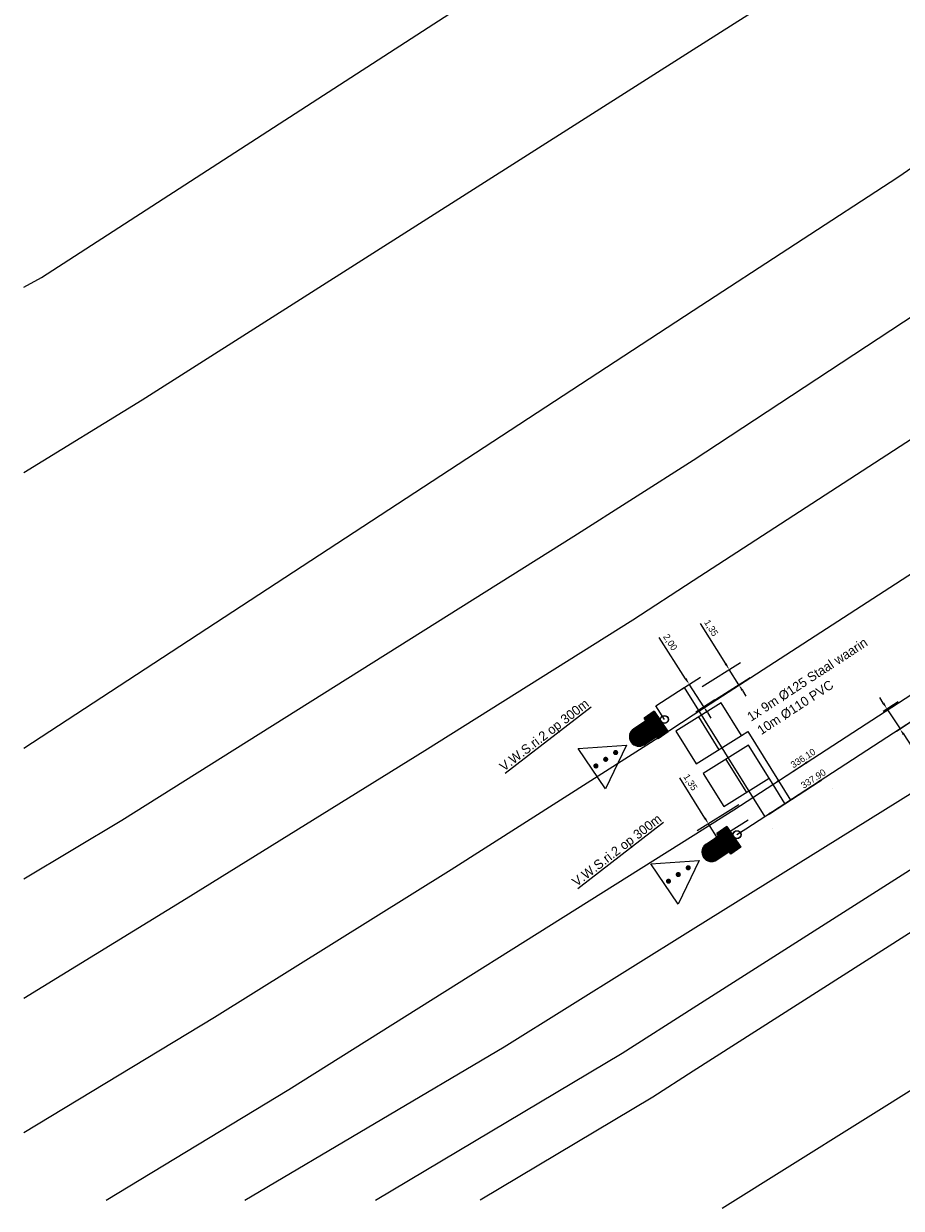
# Model space of a CAD drawing. Header units: metres. Extents: x 145932 to 146586, y 490286 to 490804.
# Tile 1 of 25: x 145950 to 146016, y 490286 to 490375. Entities that reach past the tile are written whole.
import ezdxf
from ezdxf.enums import TextEntityAlignment as Align

# ---------------------------------------------------------------- set-up
doc = ezdxf.new("R2010")
doc.units = ezdxf.units.M
doc.header["$MEASUREMENT"] = 0
for name, color, linetype, lineweight in [('af-bs-overig', 8, 'Continuous', 18), ('B-WE-IW-VRI_KABEL_DETECTIELUS-G', 13, 'Continuous', 18), ('B-WE-IW-VRI_KABEL_SIGNAALKABEL-G', 93, 'Continuous', 18), ('B-WE-IW-VRI_KABEL_SIGNAALKABEL-M', 93, 'Continuous', 18), ('B-WE-IW-VRI_KABELDOORVOER_MANTELBUIS-T18', 254, 'Continuous', 18), ('B-WE-IW-VRI_LANTAARN-G', 254, 'Continuous', 18), ('B-WE-IW-VRI_LANTAARN-T18', 254, 'Continuous', 18), ('B-WE-IW-VRI_OVERIG-G', 254, 'Continuous', 18), ('og-bs-gbkn-verharding', 40, 'Continuous', 9)]:
    doc.layers.add(name, color=color, linetype=linetype, lineweight=lineweight)
doc.layers.add('B-WE-IW-VRI_OVERIG-S', color=1, linetype='Continuous')
doc.styles.add('I020-1', font='ISO', dxfattribs={"height": 2})
doc.styles.add('ISO-NLCS', font='ISO-NLCS.SHX', dxfattribs={"height": 1.8})
doc.styles.add('nlcs_iso', font='iso-nlcs.shx')
doc.dimstyles.new('NLCS-LGL-500-B', dxfattribs={"dimtxt": 0.7, "dimasz": 1, "dimexe": 1, "dimexo": 1, "dimgap": 0.35, "dimtad": 1, "dimzin": 0, "dimtxsty": 'nlcs_iso', "dimcen": 1, "dimdle": 2, "dimclrd": 256, "dimclre": 8, "dimclrt": 256, "dimaunit": 2, "dimadec": 6, "dimazin": 0, "dimtfac": 1, "dimtmove": 0, "dimatfit": 0, "dimfxl": 1, "dimtolj": 1, "dimtzin": 0, "dimlwd": 18, "dimlwe": 18, "dimarcsym": 0})

# ---------------------------------------------------------------- blocks, each defined once
blk = doc.blocks.new('*D30')
at = {"layer": 'B-WE-IW-VRI_KABEL_SIGNAALKABEL-M', "lineweight": 18}
for p, q in [((146014.226, 490323.669), (146013.954, 490324.089)), ((146014.499, 490323.25), (146015.479, 490321.74)), ((146015.751, 490321.321), (146017.68, 490318.351))]:
    blk.add_line(p, q, dxfattribs=at)
at = {"layer": 'B-WE-IW-VRI_KABEL_SIGNAALKABEL-M', "color": 8, "lineweight": 18}
for p, q in [((146014.226, 490323.073), (146015.337, 490323.795)), ((146015.206, 490321.563), (146016.318, 490322.285))]:
    blk.add_line(p, q, dxfattribs=at)
at = {"layer": 'B-WE-IW-VRI_KABEL_SIGNAALKABEL-M'}
for points in [[(146014.296, 490323.715), (146014.156, 490323.624), (146014.499, 490323.25)], [(146015.821, 490321.366), (146015.681, 490321.276), (146015.479, 490321.74)]]:
    blk.add_solid(points, dxfattribs=at)
at = {"layer": 'DEFPOINTS', "color": 0}
for p in [(146013.387, 490322.528), (146014.367, 490321.018), (146015.479, 490321.74)]:
    blk.add_point(p, dxfattribs=at)
at = {"layer": 'B-WE-IW-VRI_KABEL_SIGNAALKABEL-M', "insert": (146017.704, 490319.191), "char_height": 0.5, "attachment_point": 5, "rotation": 302.99926, "style": 'nlcs_iso'}
blk.add_mtext('\\A1;1,80', dxfattribs=at)
blk = doc.blocks.new('*D55')
at = {"layer": 'B-WE-IW-VRI_KABEL_SIGNAALKABEL-M', "lineweight": 18}
for p, q in [((146002.429, 490326.612), (146000.541, 490329.619)), ((146003.412, 490325.045), (146002.694, 490326.189)), ((146003.678, 490324.622), (146003.944, 490324.198))]:
    blk.add_line(p, q, dxfattribs=at)
at = {"layer": 'B-WE-IW-VRI_KABEL_SIGNAALKABEL-M', "color": 8, "lineweight": 18}
for p, q in [((146000.675, 490324.921), (146003.541, 490326.72)), ((146001.393, 490323.777), (146004.259, 490325.577))]:
    blk.add_line(p, q, dxfattribs=at)
at = {"layer": 'B-WE-IW-VRI_KABEL_SIGNAALKABEL-M'}
for points in [[(146002.499, 490326.656), (146002.358, 490326.568), (146002.694, 490326.189)], [(146003.749, 490324.666), (146003.608, 490324.577), (146003.412, 490325.045)]]:
    blk.add_solid(points, dxfattribs=at)
at = {"layer": 'DEFPOINTS', "color": 0}
for p in [(146003.412, 490325.045), (145999.828, 490324.389), (146000.546, 490323.246)]:
    blk.add_point(p, dxfattribs=at)
at = {"layer": 'B-WE-IW-VRI_KABEL_SIGNAALKABEL-M', "insert": (146001.311, 490329.275), "char_height": 0.5, "attachment_point": 5, "rotation": 302.1209, "style": 'nlcs_iso'}
blk.add_mtext('\\A1;1,35', dxfattribs=at)
blk = doc.blocks.new('*D56')
at = {"layer": 'B-WE-IW-VRI_KABEL_SIGNAALKABEL-M', "lineweight": 18}
for p, q in [((145999.435, 490325.5), (145997.451, 490328.58)), ((146000.788, 490323.398), (145999.705, 490325.079)), ((146001.059, 490322.978), (146001.33, 490322.557))]:
    blk.add_line(p, q, dxfattribs=at)
at = {"layer": 'B-WE-IW-VRI_KABEL_SIGNAALKABEL-M', "color": 8, "lineweight": 18}
for p, q in [((145999.103, 490324.692), (146000.546, 490325.621)), ((146000.186, 490323.01), (146001.629, 490323.939))]:
    blk.add_line(p, q, dxfattribs=at)
at = {"layer": 'B-WE-IW-VRI_KABEL_SIGNAALKABEL-M'}
for points in [[(145999.505, 490325.545), (145999.365, 490325.454), (145999.705, 490325.079)], [(146001.129, 490323.023), (146000.989, 490322.932), (146000.788, 490323.398)]]:
    blk.add_solid(points, dxfattribs=at)
at = {"layer": 'DEFPOINTS', "color": 0}
for p in [(145999.705, 490325.079), (145998.263, 490324.15), (145999.346, 490322.469)]:
    blk.add_point(p, dxfattribs=at)
at = {"layer": 'B-WE-IW-VRI_KABEL_SIGNAALKABEL-M', "insert": (145998.25, 490328.206), "char_height": 0.5, "attachment_point": 5, "rotation": 302.7872, "style": 'nlcs_iso'}
blk.add_mtext('\\A1;2,00', dxfattribs=at)
blk = doc.blocks.new('*D57')
at = {"layer": 'B-WE-IW-VRI_KABEL_SIGNAALKABEL-M', "lineweight": 18}
for p, q in [((146000.877, 490315.068), (145998.99, 490318.075)), ((146001.861, 490313.501), (146001.143, 490314.644)), ((146002.127, 490313.077), (146002.393, 490312.654))]:
    blk.add_line(p, q, dxfattribs=at)
at = {"layer": 'B-WE-IW-VRI_KABEL_SIGNAALKABEL-M', "color": 8, "lineweight": 18}
for p, q in [((146003.403, 490316.062), (146000.296, 490314.112)), ((146004.12, 490314.919), (146001.014, 490312.969))]:
    blk.add_line(p, q, dxfattribs=at)
at = {"layer": 'B-WE-IW-VRI_KABEL_SIGNAALKABEL-M'}
for points in [[(146000.948, 490315.112), (146000.807, 490315.023), (146001.143, 490314.644)], [(146002.198, 490313.121), (146002.056, 490313.033), (146001.861, 490313.501)]]:
    blk.add_solid(points, dxfattribs=at)
at = {"layer": 'DEFPOINTS', "color": 0}
for p in [(146004.249, 490316.594), (146004.967, 490315.451), (146001.861, 490313.501)]:
    blk.add_point(p, dxfattribs=at)
at = {"layer": 'B-WE-IW-VRI_KABEL_SIGNAALKABEL-M', "insert": (145999.76, 490317.731), "char_height": 0.5, "attachment_point": 5, "rotation": 302.1209, "style": 'nlcs_iso'}
blk.add_mtext('\\A1;1,35', dxfattribs=at)
blk = doc.blocks.new('V_MAST')
blk.add_circle((0, 0), 0.3)
blk = doc.blocks.new('*D89')
at = {"layer": 'B-WE-IW-VRI_KABEL_SIGNAALKABEL-M', "lineweight": 18}
blk.add_line((146006.392, 490317.864), (146008.397, 490319.169), dxfattribs=at)
at = {"layer": 'B-WE-IW-VRI_KABEL_SIGNAALKABEL-M', "color": 8, "lineweight": 18}
for p, q in [((146009.361, 490318.604), (146009.362, 490318.604)), ((146006.518, 490316.753), (146006.518, 490316.753))]:
    blk.add_line(p, q, dxfattribs=at)
at = {"layer": 'B-WE-IW-VRI_KABEL_SIGNAALKABEL-M'}
for points in [[(146008.351, 490319.239), (146008.442, 490319.099), (146008.816, 490319.442)], [(146006.346, 490317.933), (146006.437, 490317.794), (146005.973, 490317.591)]]:
    blk.add_solid(points, dxfattribs=at)
at = {"layer": 'DEFPOINTS', "color": 0}
for p in [(146008.816, 490319.442), (146008.816, 490319.442), (146005.973, 490317.591)]:
    blk.add_point(p, dxfattribs=at)
at = {"layer": 'B-WE-IW-VRI_KABEL_SIGNAALKABEL-M', "insert": (146008.22, 490319.546), "char_height": 0.5, "attachment_point": 5, "rotation": 33.06456, "style": 'nlcs_iso'}
blk.add_mtext('\\A1;336.10', dxfattribs=at)
blk = doc.blocks.new('*D90')
at = {"layer": 'B-WE-IW-VRI_KABEL_SIGNAALKABEL-M', "lineweight": 18}
blk.add_line((146005.779, 490315.441), (146009.438, 490317.817), dxfattribs=at)
at = {"layer": 'B-WE-IW-VRI_KABEL_SIGNAALKABEL-M', "color": 8, "lineweight": 18}
for p, q in [((146010.402, 490317.251), (146010.402, 490317.251)), ((146005.905, 490314.33), (146005.905, 490314.33))]:
    blk.add_line(p, q, dxfattribs=at)
at = {"layer": 'B-WE-IW-VRI_KABEL_SIGNAALKABEL-M'}
for points in [[(146009.392, 490317.887), (146009.483, 490317.747), (146009.857, 490318.089)], [(146005.734, 490315.511), (146005.825, 490315.372), (146005.36, 490315.169)]]:
    blk.add_solid(points, dxfattribs=at)
at = {"layer": 'DEFPOINTS', "color": 0}
for p in [(146009.857, 490318.089), (146009.857, 490318.089), (146005.36, 490315.169)]:
    blk.add_point(p, dxfattribs=at)
at = {"layer": 'B-WE-IW-VRI_KABEL_SIGNAALKABEL-M', "insert": (146008.991, 490318.012), "char_height": 0.5, "attachment_point": 5, "rotation": 32.9987, "style": 'nlcs_iso'}
blk.add_mtext('\\A1;337.90', dxfattribs=at)
blk = doc.blocks.new('*X92')
at = {"color": 0}
for p, q in [((770.68, 310.16), (774.76, 310.16)), ((770.68, 310), (774.76, 310)), ((770.68, 309.84), (774.76, 309.84)), ((770.68, 309.69), (774.76, 309.69)), ((770.68, 309.53), (774.76, 309.53)), ((770.68, 309.38), (774.76, 309.38)), ((770.68, 309.22), (779.96, 309.22)), ((770.68, 309.06), (780.7, 309.06)), ((770.68, 308.91), (781.07, 308.91)), ((770.68, 308.75), (781.35, 308.75)), ((770.68, 308.59), (781.58, 308.59)), ((770.68, 308.44), (781.77, 308.44)), ((770.68, 308.28), (781.94, 308.28)), ((770.68, 308.12), (782.08, 308.12)), ((770.68, 307.97), (782.2, 307.97)), ((770.68, 307.81), (782.31, 307.81)), ((770.68, 307.66), (782.41, 307.66)), ((770.68, 307.5), (782.5, 307.5)), ((770.68, 307.34), (782.57, 307.34)), ((770.68, 307.19), (782.63, 307.19)), ((770.68, 307.03), (782.69, 307.03)), ((770.68, 306.88), (782.73, 306.88)), ((770.68, 306.72), (782.77, 306.72)), ((770.68, 306.56), (782.8, 306.56)), ((770.68, 306.41), (782.82, 306.41)), ((770.68, 306.25), (782.83, 306.25)), ((770.68, 306.09), (782.84, 306.09)), ((770.68, 305.94), (782.84, 305.94)), ((770.68, 305.78), (782.83, 305.78)), ((770.68, 305.62), (782.81, 305.62)), ((770.68, 305.47), (782.78, 305.47)), ((770.68, 305.31), (782.75, 305.31)), ((770.68, 305.16), (782.7, 305.16)), ((770.68, 305), (782.65, 305)), ((770.68, 304.84), (782.59, 304.84)), ((770.68, 304.69), (782.52, 304.69)), ((770.68, 304.53), (782.44, 304.53)), ((770.68, 304.38), (782.35, 304.38)), ((770.68, 304.22), (782.24, 304.22)), ((770.68, 304.06), (782.12, 304.06)), ((770.68, 303.91), (781.98, 303.91)), ((770.68, 303.75), (781.83, 303.75)), ((770.68, 303.59), (781.64, 303.59)), ((770.68, 303.44), (781.43, 303.44)), ((770.68, 303.28), (781.17, 303.28)), ((770.68, 303.12), (780.83, 303.12)), ((770.68, 302.97), (780.29, 302.97)), ((770.68, 302.81), (774.76, 302.81)), ((770.68, 302.66), (774.76, 302.66)), ((770.68, 302.5), (774.76, 302.5)), ((770.68, 302.34), (774.76, 302.34)), ((770.68, 302.19), (774.76, 302.19)), ((770.68, 302.03), (774.76, 302.03))]:
    blk.add_line(p, q, dxfattribs=at)
blk = doc.blocks.new('V_VWS')
for p, q in [((3.039, -0.005), (5.82, 1.623)), ((5.82, 1.623), (5.821, -1.623)), ((0.25, -0.826), (0.25, 0.826)), ((0.25, 0.826), (1.067, 0.826)), ((1.067, 0.826), (1.067, -0.826)), ((0.25, 0), (0.249, 0)), ((2.05, 0.632), (1.067, 0.632)), ((2.05, -0.632), (1.067, -0.632)), ((5.821, -1.623), (3.039, -0.005)), ((0.25, -0.826), (1.067, -0.826))]:
    blk.add_line(p, q)
at = {"const_width": 0.17}
for points in [[(3.83, 0, 1), (4, 0, 1)], [(4.628, 0, 1), (4.798, 0, 1)], [(5.414, 0, 1), (5.584, 0, 1)]]:
    blk.add_lwpolyline(points, format="xyb", close=True, dxfattribs=at)
blk.add_circle((0, 0), 0.249)
blk.add_arc((2.05, 0), 0.632, 270, 90)
at = {"xscale": 0.2, "yscale": 0.2, "zscale": 0.2}
blk.add_blockref('*X92', (-153.886, -61.214), dxfattribs=at)
at = {"layer": 'B-WE-IW-VRI_OVERIG-S', "style": 'I020-1'}
blk.add_attdef('INST', text='', height=1, dxfattribs=at).set_placement((2.84, 2.29), align=Align.MIDDLE)

msp = doc.modelspace()

# ---------------------------------------------------------------- linework, layer by layer
at = {"layer": 'af-bs-overig'}
for p, q in [((146000, 490306.785), (146054.685, 490340.86)), ((146000, 490300.877), (146053.987, 490335.275)), ((146056.456, 490332.177), (146000, 490296.13)), ((146002.169, 490285.879), (146066.495, 490326.226)), ((145985.843, 490297.963), (146000, 490306.785))]:
    msp.add_line(p, q, dxfattribs=at)
for points in [[(145949.895, 490354.791), (145951.23, 490355.52), (145985.11, 490377.44), (145956.75, 490419.09), (145953.46, 490424.76), (145949.895, 490429.393)], [(146000, 490372.566), (146021.867, 490386.457), (146030, 490373.108)], [(145949.895, 490340.913), (145958.752, 490346.364), (146000, 490372.566)], [(146030, 490373.108), (146015.302, 490363.003), (146000, 490353.009)], [(146000, 490353.009), (145949.895, 490320.286)], [(145976.231, 490286.493), (145994.685, 490297.491), (146000, 490300.877)], [(145966.453, 490286.493), (145985.843, 490297.963)], [(146000, 490296.13), (145996.973, 490294.197), (145984.055, 490286.493)]]:
    msp.add_lwpolyline(points, dxfattribs=at)
at = {"layer": 'B-WE-IW-VRI_KABEL_DETECTIELUS-G'}
for points in [[(145998.689, 490321.586), (146000.223, 490319.124), (146003.618, 490321.24), (146002.084, 490323.701)], [(146000.755, 490318.4), (146002.288, 490315.939), (146005.683, 490318.054), (146004.15, 490320.515)]]:
    msp.add_lwpolyline(points, close=True, dxfattribs=at)
for points in [[(146000.387, 490322.643), (146001.92, 490320.182)], [(146002.452, 490319.458), (146003.986, 490316.996)]]:
    msp.add_lwpolyline(points, dxfattribs=at)
at = {"layer": 'B-WE-IW-VRI_KABEL_DETECTIELUS-G', "ltscale": 6, "flags": 128}
msp.add_lwpolyline([(146003.618, 490321.24), (146004.1, 490321.54), (146006.392, 490317.862)], dxfattribs=at)
at = {"layer": 'B-WE-IW-VRI_KABEL_DETECTIELUS-G', "ltscale": 6}
msp.add_lwpolyline([(146005.972, 490317.591), (146005.683, 490318.054)], dxfattribs=at)
at = {"layer": 'B-WE-IW-VRI_KABEL_SIGNAALKABEL-G', "ltscale": 0.1, "flags": 128}
msp.add_lwpolyline([(146267.534, 490480.525), (146263.101, 490486.798, 0.156085), (146253.903, 490483.38), (146236.534, 490469.747), (146208.818, 490448.429), (146203.588, 490444.48), (146178.661, 490425.686), (146141.658, 490398.594), (146141.658, 490398.594), (146082.202, 490357.802), (146072.29, 490353.918), (146059.995, 490345.988), (146057.716, 490349.267), (146057.549, 490349.158), (146037.521, 490336.054), (146003.937, 490314.245), (146003.277, 490313.83)], format="xyb", dxfattribs=at)
for points in [[(145997.845, 490322.451), (145997.193, 490323.457), (145999.332, 490324.843), (146005.36, 490315.169)], [(146006.869, 490316.151), (146005.972, 490317.591)], [(146006.392, 490317.862), (146007.289, 490316.422)]]:
    msp.add_lwpolyline(points, dxfattribs=at)
at = {"layer": 'og-bs-gbkn-verharding'}
msp.add_line((146044.93, 490371.38), (146000, 490341.824), dxfattribs=at)
for points in [[(146000, 490332.847), (146026.705, 490350.184), (146049.11, 490365.08), (146049.68, 490364.26)], [(146053.597, 490358.35), (146053.91, 490357.89), (146030.776, 490342.694), (146000, 490322.769)], [(146000, 490313.776), (146003.03, 490315.68), (146036.6, 490337.48), (146058.09, 490351.54)], [(146000, 490341.824), (145991.06, 490336.13), (145957.25, 490314.89), (145949.895, 490310.49)], [(145949.895, 490301.61), (145962.055, 490309.056), (145979.911, 490320.13), (145995.48, 490329.91), (146000, 490332.847)], [(146000, 490322.769), (145998.24, 490321.63), (145981.888, 490311.211), (145964.17, 490300.15), (145949.895, 490291.532)], [(145956.061, 490286.493), (145969.73, 490294.76), (146000, 490313.776)]]:
    msp.add_lwpolyline(points, dxfattribs=at)

# ---------------------------------------------------------------- block references
at = {"layer": 'B-WE-IW-VRI_LANTAARN-G'}
ref = msp.add_blockref('V_VWS', (145997.845, 490322.451), dxfattribs=dict(at, xscale=1.126858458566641, yscale=1.126858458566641, zscale=1.126858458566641, rotation=214.1744694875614))
ref.add_attrib('INST', '%%uV.W.S.ri.2 op 300m', dxfattribs={"layer": 'B-WE-IW-VRI_LANTAARN-T18', "height": 0.7, "rotation": 37.64571, "style": 'ISO-NLCS'}).set_placement((145988.896, 490321.223), align=Align.MIDDLE)
ref = msp.add_blockref('V_VWS', (146003.277, 490313.83), dxfattribs=dict(at, xscale=1.126858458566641, yscale=1.126858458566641, zscale=1.126858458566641, rotation=214.1744694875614))
ref.add_attrib('INST', '%%uV.W.S.ri.2 op 300m', dxfattribs={"layer": 'B-WE-IW-VRI_LANTAARN-T18', "height": 0.7, "rotation": 37.64571, "style": 'ISO-NLCS'}).set_placement((145994.329, 490312.602), align=Align.MIDDLE)
at = {"layer": 'B-WE-IW-VRI_OVERIG-G', "rotation": 305.2990653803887}
for p in [(145997.845, 490322.451), (146003.277, 490313.83)]:
    msp.add_blockref('V_MAST', p, dxfattribs=at)

# ---------------------------------------------------------------- texts
at = {"layer": 'B-WE-IW-VRI_KABELDOORVOER_MANTELBUIS-T18', "style": 'ISO-NLCS'}
for s, p in [('1x 9m %%c125 Staal waarin', (146004.329, 490322.272)), ('10m %%c110 PVC', (146005.091, 490321.269))]:
    msp.add_text(s, height=0.7, rotation=33.1856, dxfattribs=at).set_placement(p)

# ---------------------------------------------------------------- dimensions: what is measured, and where the dimension line sits
at = {"layer": 'B-WE-IW-VRI_KABEL_SIGNAALKABEL-M'}
for base, p1, p2, angle, picture, middle in [((146003.412, 490325.045), (145999.828, 490324.389), (146000.546, 490323.246), 302.1209, '*D55', (146000.913, 490329.026)), ((145999.705, 490325.079), (145999.346, 490322.469), (145998.263, 490324.15), 122.7872, '*D56', (145997.855, 490327.952)), ((146015.479, 490321.74), (146013.387, 490322.528), (146014.367, 490321.018), 302.99926, '*D30', (146017.304, 490318.931)), ((146001.861, 490313.501), (146004.249, 490316.594), (146004.967, 490315.451), 302.1209, '*D57', (145999.362, 490317.481))]:
    dim = msp.add_linear_dim(base=base, p1=p1, p2=p2, angle=angle, dimstyle='NLCS-LGL-500-B', override={"dimtxt": 0.5, "dimasz": 0.5, "dimgap": 0.15}, dxfattribs=at)
    dim.commit()
    dim.dimension.update_dxf_attribs({"geometry": picture, "text_midpoint": middle, "dimtype": 161})
for base, p1, p2, angle, text, picture, middle in [((146008.816, 490319.442), (146005.973, 490317.591), (146008.816, 490319.442), 33.06456, '336.10', '*D89', (146008.445, 490319.2)), ((146009.857, 490318.089), (146005.36, 490315.169), (146009.857, 490318.089), 32.9987, '337.90', '*D90', (146009.213, 490317.671))]:
    dim = msp.add_linear_dim(base=base, p1=p1, p2=p2, angle=angle, text=text, dimstyle='NLCS-LGL-500-B', override={"dimtxt": 0.5, "dimasz": 0.5, "dimgap": 0.15}, dxfattribs=at)
    dim.commit()
    dim.dimension.update_dxf_attribs({"geometry": picture, "text_midpoint": middle, "dimtype": 161})

doc.saveas('drawing.dxf')
